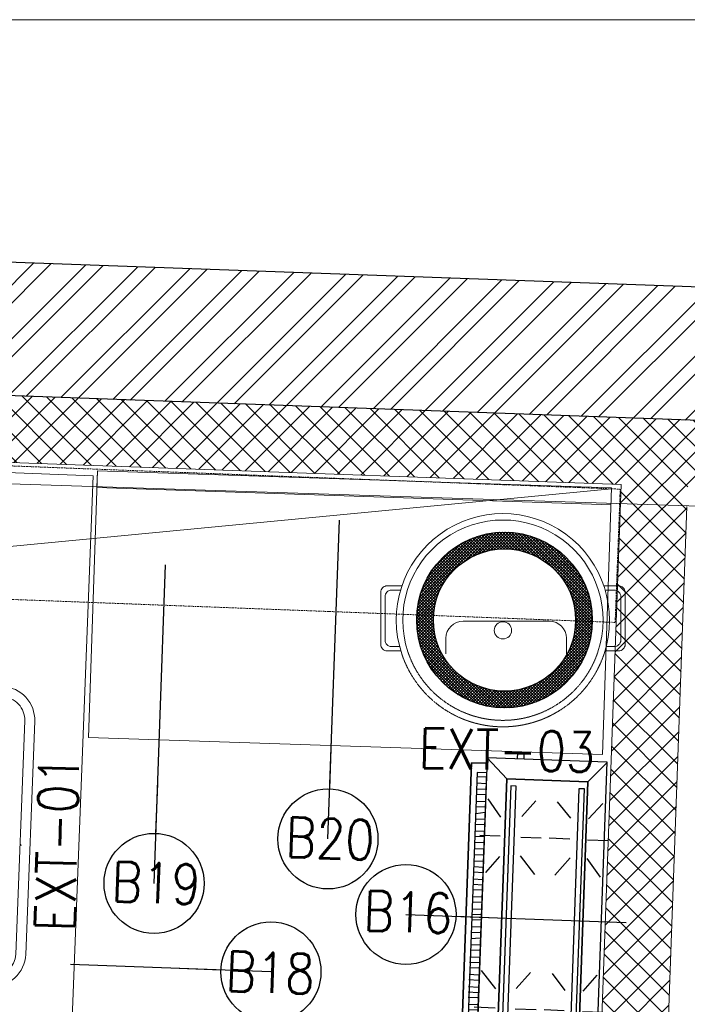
# Model space of a CAD drawing. Header units: millimetres. Extents: x 297264 to 416219, y -77299 to -23696.
# Tile 42 of 256: x 299528 to 300529, y -26633 to -25157. Entities that reach past the tile are written whole.
import ezdxf

# ---------------------------------------------------------------- set-up
doc = ezdxf.new("R2010")
doc.units = ezdxf.units.MM
doc.header["$LTSCALE"] = 2.5
doc.linetypes.add('DASHDOT2', pattern=[0.5, 0.25, -0.125, 0, -0.125])
doc.linetypes.add('HIDDEN2', pattern=[4.7625, 3.175, -1.5875])
for name, color, linetype, lineweight in [('A-WALL', 7, 'Continuous', 30), ('A_ FURN', 44, 'Continuous', 20), ('CKD Equipments', 252, 'Continuous', 0), ('ELEVATION 1', 143, 'Continuous', 18), ('ELEVATION 3', 23, 'Continuous', 13), ('ELEVATION 4', 157, 'Continuous', 9), ('FURNITURES', 30, 'Continuous', 15), ('HATCH LIGHT', 250, 'Continuous', 0), ('K Equipment', 30, 'Continuous', 9), ('K Equipment UC', 251, 'Continuous', 5), ('ROOM TEXT', 7, 'Continuous', 5), ('WALL', 132, 'Continuous', 25)]:
    doc.layers.add(name, color=color, linetype=linetype, lineweight=lineweight)
doc.layers.add('kitchen equip1', color=8, linetype='Continuous')
doc.styles.add('MTEXT', font='romans.shx', dxfattribs={"width": 0.85})
doc.styles.get("Standard").update_dxf_attribs({"font": 'GOTHIC.TTF'})
doc.dimstyles.new('AJKD_30', dxfattribs={"dimscale": 30, "dimtxt": 2, "dimasz": 1, "dimexe": 0.8, "dimexo": 0.8, "dimgap": 0.5, "dimtad": 1, "dimdec": 0, "dimzin": 0, "dimdsep": 46, "dimtxsty": 'Standard', "dimblk": 'ARCHTICK', "dimcen": 0.125, "dimclrd": 251, "dimclre": 251, "dimclrt": 42, "dimadec": 0, "dimazin": 0, "dimtfac": 1, "dimtdec": 0, "dimtix": 1, "dimtmove": 0, "dimatfit": 3, "dimfxl": 1, "dimtolj": 1, "dimtzin": 0, "dimarcsym": 1})

# ---------------------------------------------------------------- blocks, each defined once
blk = doc.blocks.new('awreg')
at = {"layer": 'K Equipment'}
for p, q in [((60713.5, 14498.1, -7.4), (60700.7, 14499.7, -7.4)), ((60713.5, 14498.1, -7.4), (60745.1, 14498.1, -7.4)), ((60804.5, 14506.4, -7.4), (60745.1, 14498.1, -7.4)), ((60804.5, 14506.4, -7.4), (60948, 14506.4, -7.4)), ((60853.3, 14486.4, -7.4), (60853.3, 14506.4, -7.4)), ((60899.2, 14486.4, -7.4), (60899.2, 14506.4, -7.4)), ((60948, 14506.4, -7.4), (61007.4, 14498.1, -7.4)), ((61039, 14498.1, -7.4), (61007.4, 14498.1, -7.4)), ((61039, 14498.1, -7.4), (61051.8, 14499.8, -7.4)), ((60720.2, 14494.7, -7.4), (60701.9, 14492.1, -7.4)), ((60720.2, 14494.7, -7.4), (60740.3, 14494.7, -7.4)), ((60804.5, 14486.4, -7.4), (60740.3, 14494.7, -7.4)), ((60804.5, 14486.4, -7.4), (60866.2, 14486.4, -7.4)), ((60866.2, 14496.4, -7.4), (60866.2, 14311.9, -7.4)), ((60886.2, 14496.4, -7.4), (60886.2, 14311.9, -7.4)), ((60886.3, 14486.4, -7.4), (60948, 14486.4, -7.4)), ((60948, 14486.4, -7.4), (61012.2, 14494.7, -7.4)), ((61032.2, 14494.7, -7.4), (61012.2, 14494.7, -7.4)), ((61032.2, 14494.7, -7.4), (61050.6, 14492.1, -7.4)), ((60701.2, 14430.2, -7.4), (61051.2, 14430.2, -7.4)), ((60701.2, 14415.2, -7.4), (61051.2, 14415.2, -7.4)), ((60741.2, 14224.4, -7.4), (60741.2, 14414.4, -7.4)), ((60651.2, 14380.2, -7.4), (60651.2, 13980.2, -7.4)), ((60666.2, 14380.2, -7.4), (60666.2, 13980.2, -7.4)), ((61086.2, 14380.2, -7.4), (61086.2, 13980.2, -7.4)), ((61101.2, 14380.2, -7.4), (61101.2, 13980.2, -7.4)), ((60651.2, 14314.4, -7.4), (60841.2, 14314.4, -7.4)), ((60701.2, 13945.2, -7.4), (61051.2, 13945.2, -7.4)), ((60701.2, 13930.2, -7.4), (61051.2, 13930.2, -7.4))]:
    blk.add_line(p, q, dxfattribs=at)
for centre, radius in [((60804.5, 14496.4, -7.4), 10), ((60948, 14496.4, -7.4), 10), ((60948, 14496.4, -7.4), 10), ((60741.2, 14314.4, -7.4), 50), ((60741.2, 14314.4, -7.4), 25)]:
    blk.add_circle(centre, radius, dxfattribs=at)
for centre, radius, start, end in [((60804.5, 14496.4, -7.4), 20.9, 28.5539, 159.6794), ((60948, 14496.4, -7.4), 20.9, 20.3274, 151.4528), ((60707.6, 14496.9, -7.4), 7.49, 157.3857, 219.5836), ((60876.2, 14496.4, -7.4), 10, 0.0044, 180.0034), ((61044.8, 14496.9, -7.4), 7.49, 320.4232, 22.6211), ((60804.5, 14496.4, -7.4), 20.9, 200.9658, 331.4528), ((60948, 14496.4, -7.4), 20.9, 208.5539, 339.0409), ((60701.2, 14380.2, -7.4), 50, 90.004, 180.004), ((61051.2, 14380.2, -7.4), 50, 0.004, 90.004), ((60701.2, 14380.2, -7.4), 35, 90.004, 180.004), ((61051.2, 14380.2, -7.4), 35, 0.004, 90.004), ((60876.2, 14311.9, -7.4), 10, 180.0034, 0.0034), ((60701.2, 13980.2, -7.4), 50, 180.004, 270.004), ((60701.2, 13980.2, -7.4), 35, 180.004, 270.004), ((61051.2, 13980.2, -7.4), 50, 270.004, 0.004), ((61051.2, 13980.2, -7.4), 35, 270.004, 0.004)]:
    blk.add_arc(centre, radius, start, end, dxfattribs=at)
blk = doc.blocks.new('G$C62143A14')
at = {"linetype": 'Continuous', "lineweight": 0}
for p, q in [((144.5, 0.3), (145.7, 0.6)), ((144.5, 0.3), (144.5, 0.3)), ((145.9, 0.3), (144.5, 0))]:
    blk.add_line(p, q, dxfattribs=at)
blk.add_arc((145.7, 0.8), 0.175, 280.6162, 1.5356, dxfattribs=at)
blk = doc.blocks.new('G$C46422E3B')
at = {"layer": 'A_ FURN', "ltscale": 2}
h = blk.add_hatch(dxfattribs=at)
h.set_pattern_fill('ANSI37', color=15)
h.set_pattern_definition([(45, (111347.439, 475109.8173), (-2.24506403, 2.24506403), []), (135, (111347.439, 475109.8173), (-2.24506403, -2.24506403), [])])
edge = h.paths.add_edge_path()
edge.add_arc((131.7, 131.7), 131.7, 0, 360)
edge = h.paths.add_edge_path(flags=16)
edge.add_arc((131.7, 131.7), 106.7, 0, 360)
at = {"layer": 'kitchen equip1'}
for radius in [131.7, 106.7]:
    blk.add_circle((131.7, 131.7), radius, dxfattribs=at)
blk = doc.blocks.new('A$C7a6a0475')
for p, q in [((325.4, 415.9), (289.6, 415.9)), ((249.6, 175.9), (249.6, 375.9)), ((325.4, 135.9), (289.6, 135.9))]:
    blk.add_line(p, q)
at = {"elevation": 0}
for points in [[(167.8, 518), (167.8, 552.3, -0.414214), (182.8, 567.3), (303.7, 567.3, -0.414214), (318.7, 552.3), (318.7, 520.7)], [(177.8, 521.1), (177.8, 542.3, -0.414214), (192.8, 557.3), (293.7, 557.3, -0.414214), (308.7, 542.3), (308.7, 523.5)], [(167.8, 49.3), (167.8, 15, 0.414214), (182.8, 0), (303.7, 0, 0.414214), (318.7, 15), (318.7, 46.6)], [(177.8, 46.2), (177.8, 25, 0.414214), (192.8, 10), (293.7, 10, 0.414214), (308.7, 25), (308.7, 43.8)]]:
    blk.add_lwpolyline(points, format="xyb", dxfattribs=at)
blk.add_circle((271.1, 283.7), 20)
for centre, radius, start, end in [((247.5, 283.7), 247.5, 71.6585, 288.3415), ((247.5, 283.7), 232.5, 71.6585, 288.3415), ((289.6, 375.9), 40, 90, 180), ((289.6, 175.9), 40, 180, 270)]:
    blk.add_arc(centre, radius, start, end)
at = {"linetype": 'HIDDEN2', "ltscale": 0.1}
for radius in [232.5, 247.5]:
    blk.add_arc((247.5, 283.7), radius, 288.3415, 71.6585, dxfattribs=at)
blk = doc.blocks.new('G$CD5B1A49A')
at = {"color": 3}
for points in [[(490, 186.8), (490, 210), (17, 210), (17, 186.8)], [(17, 186.8), (17, 210), (490, 210), (490, 186.8)], [(37, 186.6), (37.1, 201), (37.1, 201)], [(47.4, 188.9), (47.5, 200.9), (47.5, 200.9)], [(55.4, 188.9), (55.5, 200.9), (55.5, 200.9)], [(65.8, 188.8), (65.9, 200.8), (65.9, 200.8)], [(73.8, 188.7), (73.9, 200.7), (73.9, 200.7)], [(81.8, 188.6), (81.9, 200.6), (81.9, 200.6)], [(92.2, 188.6), (92.3, 200.6), (92.3, 200.6)], [(101, 188.5), (101.1, 200.5), (101.1, 200.5)], [(110.6, 188.4), (110.7, 200.4), (110.7, 200.4)], [(119.4, 188.3), (119.5, 200.3), (119.5, 200.3)], [(123.7, 161.6), (123.8, 192.8), (123.8, 192.8)], [(127.4, 188.3), (127.5, 200.3), (127.5, 200.3)], [(137.8, 188.2), (137.9, 202.6), (137.9, 202.6)], [(145.8, 188.1), (145.9, 202.5), (145.9, 202.5)], [(153.8, 188), (153.9, 202.4), (153.9, 202.4)], [(164.2, 188), (164.3, 202.4), (164.3, 202.4)], [(172.2, 187.9), (172.3, 202.3), (172.3, 202.3)], [(182.6, 187.8), (182.7, 202.2), (182.7, 202.2)], [(190.6, 187.7), (190.7, 202.1), (190.7, 202.1)], [(198.6, 187.7), (198.7, 202.1), (198.7, 202.1)], [(209, 187.6), (209.1, 202), (209.1, 202)], [(217, 187.5), (217.1, 201.9), (217.1, 201.9)], [(227.4, 187.4), (225.9, 201.8), (225.9, 201.8)], [(235.4, 187.3), (235.5, 201.7), (235.5, 201.7)], [(244.2, 187.3), (244.3, 201.7), (244.3, 201.7)], [(254.6, 187.2), (254.7, 201.6), (254.7, 201.6)], [(262.6, 187.1), (262.7, 201.5), (262.7, 201.5)], [(270.6, 187.1), (270.7, 201.5), (270.7, 201.5)], [(281, 187), (281.1, 201.4), (281.1, 201.4)], [(289, 186.9), (289.1, 201.3), (289.1, 201.3)], [(299.4, 186.8), (299.5, 201.2), (299.5, 201.2)], [(307.4, 186.7), (307.5, 201.1), (307.5, 201.1)], [(315.4, 186.7), (315.5, 201.1), (315.5, 201.1)], [(325.8, 186.6), (325.9, 201), (325.9, 201)], [(333.8, 186.5), (333.9, 200.9), (333.9, 200.9)], [(342.6, 186.4), (342.7, 200.8), (342.7, 200.8)], [(352.2, 188), (352.3, 200.8), (352.3, 200.8)], [(361, 187.9), (361.1, 200.7), (361.1, 200.7)], [(370.6, 187.8), (370.7, 200.6), (370.7, 200.6)], [(379.4, 187.7), (379.5, 200.5), (379.5, 200.5)], [(381.3, 163.2), (381.4, 193.6), (381.4, 193.6)], [(387.4, 187.7), (387.5, 200.5), (387.5, 200.5)], [(397.8, 187.6), (397.9, 200.4), (397.9, 200.4)], [(405.8, 187.5), (405.9, 200.3), (405.9, 200.3)], [(416.2, 187.4), (413.9, 200.2), (413.9, 200.2)], [(424.2, 187.4), (424.3, 200.2), (424.3, 200.2)], [(432.2, 187.3), (432.3, 200.1), (432.3, 200.1)], [(442.6, 187.2), (442.7, 201.6), (442.7, 201.6)], [(450.6, 187.1), (450.7, 201.5), (450.7, 201.5)], [(459.4, 187.1), (459.5, 201.5), (459.5, 201.5)], [(469, 187), (469.1, 201.4), (469.1, 201.4)], [(31.3, 156.5), (0.6, 184.4), (0.6, 184.4)], [(92.5, 161.7), (68.6, 182.6), (68.6, 182.6)], [(152.5, 161.5), (179, 183.8), (179, 183.8)], [(350.9, 163.3), (326.2, 183.3), (326.2, 183.3)], [(410.1, 163.1), (436.6, 183), (436.6, 183)], [(467.7, 156.5), (498.2, 186.8), (498.2, 186.8)], [(498, 131.6), (508.4, 131.6), (508.4, 142), (498, 142)], [(92.4, 131.3), (68.3, 109), (68.3, 109)], [(123.6, 131.2), (123.5, 100), (123.5, 100)], [(154, 131.1), (178.7, 110.2), (178.7, 110.2)], [(353.2, 132.1), (325.9, 109.7), (325.9, 109.7)], [(381.2, 132), (381.1, 101.6), (381.1, 101.6)], [(412.4, 131.9), (436.3, 111.8), (436.3, 111.8)], [(381, 58.4), (381.1, 89.6), (381.1, 89.6)], [(94.6, 57.7), (68.2, 77.8), (68.2, 77.8)], [(123.4, 57.6), (123.5, 88), (123.5, 88)], [(153.8, 57.5), (178.6, 77.4), (178.6, 77.4)], [(353, 56.9), (325.8, 79.3), (325.8, 79.3)], [(412.2, 58.3), (436.2, 79), (436.2, 79)], [(31.3, 34.7), (0, 6.8), (0, 6.8)], [(94.5, 30.5), (68, 10.6), (68, 10.6)], [(123.3, 30.4), (123.2, 0), (123.2, 0)], [(153.7, 30.3), (178.4, 10.2), (178.4, 10.2)], [(352.9, 32.1), (325.6, 11.3), (325.6, 11.3)], [(380.9, 32), (380.8, 0.8), (380.8, 0.8)], [(412.1, 31.9), (436, 11), (436, 11)], [(467.7, 34.7), (497.6, 6.8), (497.6, 6.8)]]:
    blk.add_lwpolyline(points, dxfattribs=at)
for points in [[(475.5, 201.3), (29, 201.3), (29, 186.8), (475.5, 186.7)], [(498.2, 186.8), (0, 186.8), (0, 6.8), (498.2, 6.8)], [(467.7, 156.5), (467.7, 34.7), (31.3, 34.7), (31.3, 156.5)], [(31.3, 34.7), (467.7, 34.7), (467.7, 156.5), (31.3, 156.5)], [(457.3, 150.1), (43.7, 150.1), (43.6, 141.9), (457.3, 141.9)], [(43.6, 141.9), (457.3, 141.9), (457.3, 150.1), (43.6, 150.1)], [(456.9, 47.7), (45.7, 47.7), (45.7, 39.4), (456.9, 39.4)], [(45.7, 39.4), (456.9, 39.4), (456.9, 47.7), (45.7, 47.7)]]:
    blk.add_lwpolyline(points, close=True, dxfattribs=at)
blk = doc.blocks.new('_ArchTick')
at = {"color": 0, "linetype": 'ByBlock', "const_width": 0.15}
blk.add_lwpolyline([(-0.5, -0.5), (0.5, 0.5)], dxfattribs=at)

msp = doc.modelspace()

# ---------------------------------------------------------------- hatches: boundary and pattern name
at = {"layer": 'HATCH LIGHT', "true_color": 0x636466}
h = msp.add_hatch(dxfattribs=at)
h.set_pattern_fill('ANSI32', color=251, scale=6)
h.set_pattern_definition([(45, (233893.35, -46725.026), (-40.411153, 40.411153), []), (45, (233920.29, -46725.026), (-40.411153, 40.411153), [])])
h.paths.add_polyline_path([(311036.2, -32590), (310842.2, -32638.8), (311023.8, -33359.7), (298471.1, -33359.6, -0.000263), (298456.6, -33559.6), (311280.4, -33559.7)])
h.paths.add_polyline_path([(298885.1, -25157.1), (298685, -25157.1, -0.011972), (298203.8, -34256), (298404.4, -34256, 0.01196)])
h.paths.add_polyline_path([(298868.7, -25697.6), (308547.7, -26046.6, 0.003501), (309041.7, -26800.6), (309209.3, -26691.5), (308659.2, -25850.5), (298874.9, -25497.7, -0.000262)])
h = msp.add_hatch(dxfattribs=at)
h.set_pattern_fill('ANSI37', color=251, scale=8)
h.set_pattern_definition([(45, (233893.352, -46725.026), (-17.960512, 17.960512), []), (135, (233893.352, -46725.026), (-17.960512, -17.960512), [])])
edge = h.paths.add_edge_path()
edge.add_line((301662.3, -25798.3), (298868.7, -25697.6))
edge.add_arc((108471.4, -19659.4), 190493.1, 356.573537, 358.183559, ccw=False)
edge.add_line((298623.9, -31044.7), (301473.1, -31044.7))
edge.add_line((301473.1, -31044.7), (301599.6, -27535.7))
edge.add_line((301599.6, -27535.7), (301499.7, -27532.1))
edge.add_line((301499.7, -27532.1), (301470.4, -28343.5))
edge.add_line((301470.4, -28343.5), (301470.4, -28343.5))
edge.add_line((301470.4, -28343.5), (301405.6, -30142.4))
edge.add_line((301405.6, -30142.4), (301376.6, -30944.7))
edge.add_line((301376.6, -30944.7), (298744.9, -30944.7))
edge.add_line((298744.9, -30944.7), (298871, -27449.3))
edge.add_line((298871, -27449.3), (299870.3, -27485.3))
edge.add_line((299870.3, -27485.3), (299911.7, -27486.8))
edge.add_line((299911.7, -27486.8), (299915.3, -27386.9))
edge.add_line((299915.3, -27386.9), (298874.6, -27349.3))
edge.add_line((298874.6, -27349.3), (298930.5, -25799.9))
edge.add_line((298930.5, -25799.9), (300429.5, -25853.9))
edge.add_line((300429.5, -25853.9), (300418.7, -26153.7))
edge.add_line((300418.7, -26153.7), (300395.3, -26801.7))
edge.add_line((300395.3, -26801.7), (300392.6, -26874.9))
edge.add_line((300392.6, -26874.9), (300492.6, -26878.5))
edge.add_line((300492.6, -26878.5), (300529.4, -25857.5))
edge.add_line((300529.4, -25857.5), (301558.7, -25894.7))
edge.add_line((301558.7, -25894.7), (301532.1, -26632.7))
edge.add_line((301532.1, -26632.7), (301632, -26636.3))
edge.add_line((301632, -26636.3), (301662.3, -25798.3))

# ---------------------------------------------------------------- linework, layer by layer
at = {"layer": 'CKD Equipments'}
for points in [[(298938.2, -25813.9), (298880.4, -27312.8), (299579.9, -27339.8), (299637.7, -25840.9), (298938.2, -25813.9), (298963.2, -25814.9), (298905.4, -27313.8)], [(298744.9, -30944.7), (301376.6, -30944.7), (301500.4, -27512.6), (304389.6, -27597.8), (303849.4, -28219), (304695.2, -29146.4), (306875.1, -29317.7), (308002.6, -28451), (308367.1, -26140.1), (298864.4, -25832), (298744.9, -30944.7)], [(299644.2, -25833.6), (300415.4, -25858.9), (300401.8, -26258.7), (299630.7, -26233.4), (299644.2, -25833.6), (299643.4, -25858.6), (300414.5, -25884.7)], [(298923.1, -26003.7), (300415.3, -25860.5)]]:
    msp.add_lwpolyline(points, dxfattribs=at)
at = {"layer": 'ELEVATION 1'}
for p, q in [((300429.5, -25853.9), (300392.6, -26874.9)), ((300528.3, -25887.2), (300492.6, -26878.5))]:
    msp.add_line(p, q, dxfattribs=at)
msp.add_lwpolyline([(300429.5, -25853.9), (298930.5, -25799.9)], dxfattribs=at)
at = {"layer": 'ELEVATION 3'}
msp.add_lwpolyline([(297263.7, -34256), (312826.2, -34256), (312826.2, -25157.1), (297263.7, -25157.1)], close=True, dxfattribs=at)
at = {"layer": 'K Equipment', "color": 252, "linetype": 'DASHDOT2', "lineweight": 5, "ltscale": 2, "true_color": 0x939598}
msp.add_lwpolyline([(300420.6, -26060.8), (298921.7, -26003.7), (298929.3, -25803.8), (300428.2, -25861)], close=True, dxfattribs=at)
at = {"layer": 'WALL'}
msp.add_line((308659.2, -25850.5), (298875.9, -25497.7), dxfattribs=at)
at = {"layer": 'WALL', "flags": 128}
msp.add_lwpolyline([(309209.3, -26691.5), (309041.7, -26800.6, -0.003501), (308547.7, -26046.6), (298868.7, -25697.6)], format="xyb", dxfattribs=at)

# ---------------------------------------------------------------- block references
at = {"layer": 'A-WALL', "rotation": 87.92625837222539}
msp.add_blockref('G$CD5B1A49A', (300397.5, -26768.5), dxfattribs=at)
at = {"layer": 'CKD Equipments', "ltscale": 0.25}
msp.add_blockref('G$C46422E3B', (300123, -26188.9), dxfattribs=at)
at = {"layer": 'CKD Equipments', "ltscale": 0.25, "rotation": 87.79023278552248}
msp.add_blockref('G$C62143A14', (299524.2, -26539.8), dxfattribs=at)
at = {"layer": 'FURNITURES', "xscale": -1, "rotation": 87.79023278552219}
msp.add_blockref('awreg', (315810.6, 33910, 7.4), dxfattribs=at)
at = {"layer": 'K Equipment UC', "xscale": -0.6459602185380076, "yscale": 0.6459602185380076, "zscale": 0.6459602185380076, "rotation": 89.99999999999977}
msp.add_blockref('A$C7a6a0475', (300435.6, -25897.6), dxfattribs=at)

# ---------------------------------------------------------------- texts
at = {"layer": 'ROOM TEXT', "char_height": 60, "width": 170.917, "attachment_point": 9, "style": 'MTEXT'}
for s, insert, rotation in [('\\pxqc;EXT-03', (300343.1, -26284.4), 358.5718), ('\\pxqc;EXT-01', (299615.8, -26307.3), 88.5718)]:
    msp.add_mtext(s, dxfattribs=dict(at, insert=insert, rotation=rotation))
at = {"layer": 'ROOM TEXT', "char_height": 60, "rotation": 357.9352, "style": 'MTEXT'}
for s, insert, attachment_point in [('\\A1;\\pxqc;B20', (300077.5, -26418, 0.2), 9), ('\\A1;\\pxqc;B19', (299816.7, -26484.7, 0.2), 9), ('\\A1;\\pxqc;B16', (300194.4, -26528.3, 0.2), 9), ('\\A1;\\pxqc;B18', (299816.9, -26612.8, 0.2), 7)]:
    msp.add_mtext_dynamic_manual_height_columns(s, width=170.917, gutter_width=1.8, heights=[0], dxfattribs=dict(at, insert=insert, attachment_point=attachment_point))

# ---------------------------------------------------------------- leaders
at = {"layer": 'ELEVATION 4'}
for points in [[(299990, -26385.5), (300007.4, -25907.7)], [(299729.2, -26452.1), (299746.6, -25974.3)], [(300107, -26498.7), (300437.3, -26510.6)], [(299904.5, -26584.8), (299603.7, -26573.9)]]:
    msp.add_leader(points, dimstyle='AJKD_30', override={"dimasz": 5, "dimgap": 0.5, "dimtad": 0, "dimldrblk": 'DotBlank', "dimfxl": 0.18, "dimfxlon": 1, "dimarcsym": 2}, dxfattribs=at)

doc.saveas('drawing.dxf')
